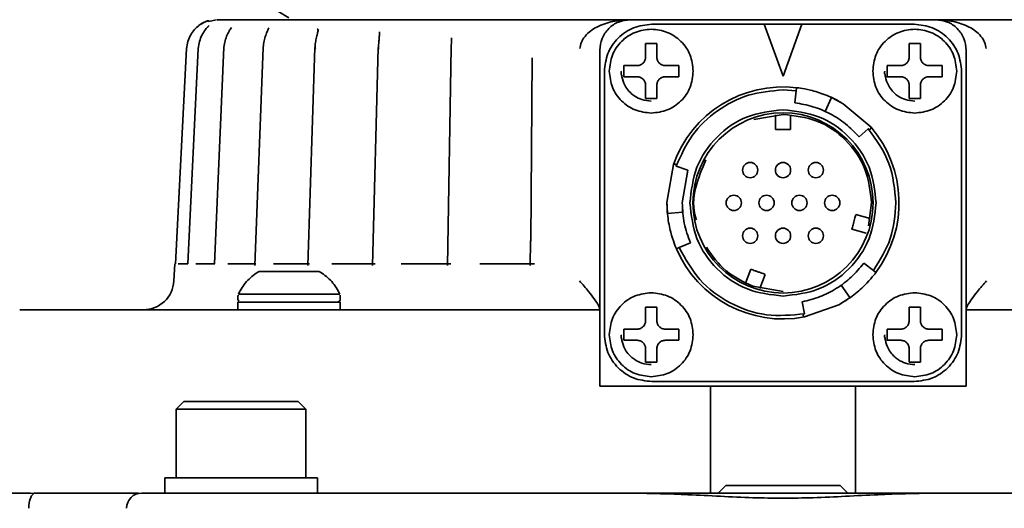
# Model space of a CAD drawing. Header units: millimetres. Extents: x 7702 to 16913, y -3294 to 4428.
# Tile 16 of 88: x 10606 to 10671, y 32 to 64. Entities that reach past the tile are written whole.
import ezdxf

# ---------------------------------------------------------------- set-up
doc = ezdxf.new("R2010")
doc.units = ezdxf.units.MM
doc.header["$LTSCALE"] = 6
doc.header["$PDSIZE"] = -1
doc.layers.add('标注层', color=150, linetype='Continuous')
doc.layers.add('粗实线层', color=7, linetype='Continuous', lineweight=35)
doc.dimstyles.new('ISO-25', dxfattribs={"dimtxt": 40, "dimasz": 30, "dimexe": 10, "dimexo": 0.625, "dimtad": 1, "dimtoh": 1, "dimdec": 1, "dimtxsty": 'Standard', "dimcen": 2.5, "dimclrd": 1, "dimclre": 1, "dimclrt": 4, "dimadec": 0, "dimazin": 0, "dimtfac": 1, "dimtdec": 1, "dimtmove": 0, "dimatfit": 3, "dimfxl": 1, "dimarcsym": 0})

# ---------------------------------------------------------------- blocks, each defined once
blk = doc.blocks.new('*D31')
at = {"layer": 'Defpoints', "color": 0, "transparency": 16777216}
for p in [(12209.093, 290.793), (10506.457, -126.388)]:
    blk.add_point(p, dxfattribs=at)
at = {"layer": '标注层', "color": 1, "lineweight": -2, "transparency": 16777216}
blk.add_line((11413.816, 95.934), (12179.955, 283.653), dxfattribs=at)
at = {"layer": '标注层', "color": 1, "transparency": 16777216}
blk.add_solid([(12178.765, 288.509), (12181.144, 278.797), (12209.093, 290.793)], dxfattribs=at)
at = {"layer": '标注层', "color": 4, "transparency": 16777216, "insert": (11404.755, 135.54), "char_height": 40, "attachment_point": 1, "rotation": 13.76741}
blk.add_mtext('R1753', dxfattribs=at)
blk = doc.blocks.new('*D32')
at = {"layer": 'Defpoints', "color": 0, "transparency": 16777216}
for p in [(10812.697, 140.169), (10506.457, -126.388)]:
    blk.add_point(p, dxfattribs=at)
at = {"layer": '标注层', "color": 1, "lineweight": -2, "transparency": 16777216}
for p, q in [((10938.408, 249.59), (10835.326, 159.865)), ((11048.754, 249.59), (10938.408, 249.59)), ((10506.457, -126.388), (10812.697, 140.169))]:
    blk.add_line(p, q, dxfattribs=at)
at = {"layer": '标注层', "color": 1, "transparency": 16777216}
blk.add_solid([(10832.043, 163.637), (10838.609, 156.094), (10812.697, 140.169)], dxfattribs=at)
at = {"layer": '标注层', "color": 4, "transparency": 16777216, "insert": (10939.033, 290.215), "char_height": 40, "attachment_point": 1}
blk.add_mtext('R406', dxfattribs=at)
blk = doc.blocks.new('*D33')
at = {"layer": 'Defpoints', "color": 0, "transparency": 16777216}
for p in [(10769.825, 274.044), (8780.089, 178.017), (10106.625, -55.887), (8477.051, -126.388), (12376.051, -126.388)]:
    blk.add_point(p, dxfattribs=at)
at = {"layer": '标注层', "color": 1, "lineweight": -2, "transparency": 16777216}
blk.add_arc((10506.457, -126.388), 479.28, 3.58695, 166.41305, dxfattribs=at)
at = {"layer": '标注层', "color": 1, "transparency": 16777216}
for points in [[(10045.484, -14.817), (10035.695, -12.773), (10034.458, -43.162)], [(10989.795, -96.246), (10979.8, -96.559), (10985.737, -126.388)]]:
    blk.add_solid(points, dxfattribs=at)
at = {"layer": '标注层', "color": 4, "transparency": 16777216, "insert": (10453.552, 393.235), "char_height": 40, "attachment_point": 1, "rotation": 0.31398}
blk.add_mtext('{\\C3;170°}', dxfattribs=at)

msp = doc.modelspace()

# ---------------------------------------------------------------- linework, layer by layer
at = {"color": 7, "linetype": 'Continuous', "lineweight": 35}
for p, q in [((10619.35, 64.112), (10618.833, 64.003)), ((10666.457, 64.112), (10646.457, 64.112)), ((10618.796, 63.65), (10618.766, 63.631)), ((10622.77, 63.569), (10622.762, 63.544)), ((10647.857, 63.812), (10655.219, 63.812)), ((10656.457, 60.412), (10655.219, 63.812)), ((10655.219, 63.812), (10657.694, 63.812)), ((10657.694, 63.812), (10656.457, 60.412)), ((10657.694, 63.812), (10665.057, 63.812)), ((10617.394, 62.216), (10616.665, 48.112)), ((10618.155, 62.216), (10617.47, 48.112)), ((10619.832, 62.293), (10619.209, 48.112)), ((10622.402, 62.291), (10621.849, 48.021)), ((10625.8, 62.289), (10625.334, 48.02)), ((10629.943, 62.287), (10629.577, 48.018)), ((10634.73, 62.285), (10634.471, 48.016)), ((10644.457, 40.112), (10644.457, 62.112)), ((10648.193, 62.542), (10647.46, 62.542)), ((10647.46, 62.542), (10647.46, 61.658)), ((10648.193, 61.658), (10648.193, 62.542)), ((10665.453, 62.542), (10664.72, 62.542)), ((10664.72, 62.542), (10664.72, 61.658)), ((10665.453, 61.658), (10665.453, 62.542)), ((10668.457, 62.112), (10668.457, 40.112)), ((10640.02, 61.612), (10639.935, 49.618)), ((10644.757, 43.512), (10644.757, 60.712)), ((10646.027, 61.108), (10646.027, 60.742)), ((10646.91, 61.108), (10646.027, 61.108)), ((10646.027, 60.742), (10646.027, 60.375)), ((10649.627, 61.108), (10648.743, 61.108)), ((10649.627, 60.742), (10649.627, 61.108)), ((10649.627, 60.375), (10649.627, 60.742)), ((10663.287, 61.108), (10663.287, 60.742)), ((10664.17, 61.108), (10663.287, 61.108)), ((10663.287, 60.742), (10663.287, 60.375)), ((10666.887, 61.108), (10666.003, 61.108)), ((10666.887, 60.742), (10666.887, 61.108)), ((10666.887, 60.375), (10666.887, 60.742)), ((10668.157, 60.712), (10668.157, 43.512)), ((10646.027, 60.375), (10646.91, 60.375)), ((10648.743, 60.375), (10649.627, 60.375)), ((10663.287, 60.375), (10664.17, 60.375)), ((10666.003, 60.375), (10666.887, 60.375)), ((10647.46, 59.825), (10647.46, 58.942)), ((10648.193, 58.942), (10648.193, 59.825)), ((10656.457, 59.512), (10657.326, 59.461)), ((10657.232, 58.666), (10657.326, 59.461)), ((10657.326, 59.461), (10657.35, 59.659)), ((10664.72, 59.825), (10664.72, 58.942)), ((10665.453, 58.942), (10665.453, 59.825)), ((10647.46, 58.942), (10648.193, 58.942)), ((10659.637, 59.015), (10659.218, 58.106)), ((10659.688, 58.991), (10660.401, 58.608)), ((10664.72, 58.942), (10665.453, 58.942)), ((10660.401, 58.608), (10662.222, 57.064)), ((10656.457, 57.912), (10654.553, 57.576)), ((10655.957, 57.89), (10655.957, 56.912)), ((10656.957, 56.912), (10656.957, 57.89)), ((10661.439, 56.441), (10662.042, 56.966)), ((10662.222, 57.064), (10662.22, 57.021)), ((10648.859, 52.28), (10649.286, 54.629)), ((10649.286, 54.629), (10649.324, 54.648)), ((10649.46, 54.522), (10650.217, 54.262)), ((10650.217, 54.262), (10649.857, 52.112)), ((10648.859, 52.28), (10648.857, 52.112)), ((10648.857, 52.112), (10648.884, 51.47)), ((10662.257, 52.112), (10662.059, 50.611)), ((10648.889, 51.414), (10649.884, 51.506)), ((10661.223, 51.352), (10662.168, 51.099)), ((10660.964, 50.387), (10661.909, 50.133)), ((10639.913, 49.627), (10639.896, 48.015)), ((10649.658, 49.191), (10649.474, 49.112)), ((10650.393, 49.507), (10649.658, 49.191)), ((10616.614, 48.114), (10616.556, 47.007)), ((10616.665, 48.112), (10616.665, 48.112)), ((10617.47, 48.112), (10616.84, 48.112)), ((10619.235, 48.112), (10617.99, 48.112)), ((10621.916, 48.112), (10620.087, 48.112)), ((10625.448, 48.112), (10623.08, 48.112)), ((10629.744, 48.112), (10626.895, 48.112)), ((10634.697, 48.112), (10631.438, 48.112)), ((10640.186, 48.112), (10636.597, 48.112)), ((10654.345, 47.772), (10654.01, 46.853)), ((10661.745, 48.163), (10662.386, 47.684)), ((10622.108, 47.604), (10622.057, 47.582)), ((10626.156, 47.582), (10626.105, 47.604)), ((10655.285, 47.43), (10654.95, 46.511)), ((10662.386, 47.684), (10662.546, 47.564)), ((10654.473, 46.662), (10656.457, 46.312)), ((10660.845, 45.907), (10660.267, 46.723)), ((10620.757, 46.016), (10620.757, 45.812)), ((10620.784, 46.141), (10624.107, 46.141)), ((10624.107, 46.141), (10627.429, 46.141)), ((10627.457, 45.812), (10627.457, 46.016)), ((10660.799, 45.874), (10660.11, 45.447)), ((10620.757, 45.612), (10620.757, 45.112)), ((10627.457, 45.112), (10627.457, 45.612)), ((10648.193, 45.282), (10647.46, 45.282)), ((10647.46, 45.282), (10647.46, 44.398)), ((10648.193, 44.398), (10648.193, 45.282)), ((10657.867, 44.847), (10657.715, 45.633)), ((10660.11, 45.447), (10657.862, 44.643)), ((10665.453, 45.282), (10664.72, 45.282)), ((10664.72, 45.282), (10664.72, 44.398)), ((10665.453, 44.398), (10665.453, 45.282)), ((10657.862, 44.643), (10657.826, 44.666)), ((10646.027, 43.848), (10646.027, 43.482)), ((10646.91, 43.848), (10646.027, 43.848)), ((10646.027, 43.482), (10646.027, 43.115)), ((10649.627, 43.848), (10648.743, 43.848)), ((10649.627, 43.482), (10649.627, 43.848)), ((10649.627, 43.115), (10649.627, 43.482)), ((10663.287, 43.848), (10663.287, 43.482)), ((10664.17, 43.848), (10663.287, 43.848)), ((10663.287, 43.482), (10663.287, 43.115)), ((10666.887, 43.848), (10666.003, 43.848)), ((10666.887, 43.482), (10666.887, 43.848)), ((10666.887, 43.115), (10666.887, 43.482)), ((10646.027, 43.115), (10646.91, 43.115)), ((10648.743, 43.115), (10649.627, 43.115)), ((10663.287, 43.115), (10664.17, 43.115)), ((10666.003, 43.115), (10666.887, 43.115)), ((10647.46, 42.565), (10647.46, 41.682)), ((10648.193, 41.682), (10648.193, 42.565)), ((10664.72, 42.565), (10664.72, 41.682)), ((10665.453, 41.682), (10665.453, 42.565)), ((10647.46, 41.682), (10648.193, 41.682)), ((10664.72, 41.682), (10665.453, 41.682)), ((10668.457, 40.112), (10644.457, 40.112)), ((10665.057, 40.412), (10647.857, 40.412)), ((10651.702, 33.112), (10651.702, 40.112)), ((10661.211, 40.112), (10661.211, 33.112)), ((10617.21, 39.115), (10616.707, 38.612)), ((10625.207, 38.612), (10624.703, 39.115)), ((10616.707, 38.612), (10616.707, 34.11)), ((10620.957, 38.612), (10616.707, 38.612)), ((10625.207, 38.612), (10620.957, 38.612)), ((10625.207, 34.11), (10625.207, 38.612)), ((10615.957, 34.112), (10615.957, 33.112)), ((10625.957, 33.112), (10625.957, 34.112)), ((10652.71, 33.615), (10652.205, 33.11)), ((10660.708, 33.11), (10660.203, 33.615)), ((10607.176, 33.112), (10596.457, 33.112)), ((10607.394, 33.083), (10607.176, 33.112)), ((10646.63, 33.112), (10618.457, 33.112)), ((10694.457, 33.112), (10666.283, 33.112))]:
    msp.add_line(p, q, dxfattribs=at)
msp.add_circle((10656.457, 52.112), 5.9, dxfattribs=at)
for centre, radius, start, end in [((10506.457, -126.388), 224, 58.3205, 138.53974), ((10656.457, 52.112), 7.6, 83.24956, 160.65806), ((10656.457, 52.112), 7.6, 323.24956, 40.65806), ((10654.307, 54.262), 0.5, 90, 270), ((10654.307, 54.262), 0.5, 270, 90), ((10656.457, 54.262), 0.5, 90, 270), ((10656.457, 54.262), 0.5, 270, 90), ((10658.607, 54.262), 0.5, 90, 270), ((10658.607, 54.262), 0.5, 270, 90), ((10653.232, 52.112), 0.5, 90, 270), ((10653.232, 52.112), 0.5, 270, 90), ((10655.382, 52.112), 0.5, 90, 270), ((10655.382, 52.112), 0.5, 270, 90), ((10657.532, 52.112), 0.5, 90, 270), ((10657.532, 52.112), 0.5, 270, 90), ((10659.682, 52.112), 0.5, 90, 270), ((10659.682, 52.112), 0.5, 270, 90), ((10654.307, 49.962), 0.5, 90, 270), ((10654.307, 49.962), 0.5, 270, 90), ((10656.457, 49.962), 0.5, 90, 270), ((10656.457, 49.962), 0.5, 270, 90), ((10658.607, 49.962), 0.5, 90, 270), ((10658.607, 49.962), 0.5, 270, 90), ((10656.457, 52.112), 7.6, 203.24956, 280.65806), ((10622.162, 47.412), 0.2, 90, 105.84084), ((10626.051, 47.412), 0.2, 74.15916, 90), ((10614.559, 47.112), 2, 270, 357), ((10621.057, 46.016), 0.3, 167.6989, 180), ((10620.957, 45.812), 0.2, 180, 225), ((10627.257, 45.812), 0.2, 315, 0), ((10627.157, 46.016), 0.3, 360, 12.3011), ((10614.457, 32.112), 1, 90, 180)]:
    msp.add_arc(centre, radius, start, end, dxfattribs=at)
for points, knots in [([(10618.19, 63.725), (10618.321, 63.811), (10618.571, 63.976), (10618.783, 64.035), (10618.835, 64.043), (10618.811, 64.04), (10618.737, 64.022), (10618.657, 63.992), (10618.63, 63.982), (10618.523, 63.937), (10618.348, 63.871), (10618.178, 63.7), (10618.139, 63.661)], [0, 0, 0, 0, 0.192872, 0.370787, 0.481295, 0.552686, 0.686466, 0.724502, 0.735875, 0.742053, 0.940912, 1, 1, 1, 1]), ([(10646.457, 64.112), (10645.426, 64.112), (10643.308, 64.112), (10640.174, 64.112), (10636.96, 64.112), (10633.738, 64.112), (10630.584, 64.112), (10627.596, 64.112), (10624.886, 64.112), (10622.578, 64.112), (10620.947, 64.112), (10619.935, 64.112), (10619.414, 64.112), (10619.398, 64.112), (10619.392, 64.112)], [0, 0, 0, 0, 0.067144, 0.138036, 0.212606, 0.294963, 0.381322, 0.471544, 0.569206, 0.670204, 0.774318, 0.856049, 0.93779, 1, 1, 1, 1]), ([(10646.457, 64.112), (10646.07, 64.09), (10645.32, 64.049), (10644.283, 63.699), (10643.579, 63.19), (10643.226, 62.654), (10643.169, 62.359), (10643.142, 62.216)], [0, 0, 0, 0, 0.284264, 0.552271, 0.791206, 0.898536, 1, 1, 1, 1]), ([(10669.771, 62.216), (10669.744, 62.359), (10669.688, 62.654), (10669.334, 63.19), (10668.63, 63.699), (10667.594, 64.049), (10666.843, 64.09), (10666.457, 64.112)], [0, 0, 0, 0, 0.101465, 0.208794, 0.447734, 0.715739, 1, 1, 1, 1]), ([(10693.522, 64.112), (10693.515, 64.112), (10693.499, 64.112), (10692.978, 64.112), (10691.967, 64.112), (10690.335, 64.112), (10688.028, 64.112), (10685.317, 64.112), (10682.329, 64.112), (10679.176, 64.112), (10675.953, 64.112), (10672.74, 64.112), (10669.606, 64.112), (10667.487, 64.112), (10666.457, 64.112)], [0, 0, 0, 0, 0.06221, 0.14394, 0.225682, 0.329787, 0.430785, 0.528456, 0.618669, 0.705027, 0.787394, 0.861954, 0.932851, 1, 1, 1, 1]), ([(10617.394, 62.216), (10617.415, 62.377), (10617.456, 62.693), (10617.653, 63.115), (10617.901, 63.475), (10618.095, 63.642), (10618.19, 63.725)], [0, 0, 0, 0, 0.261402, 0.515014, 0.760442, 1, 1, 1, 1]), ([(10618.155, 62.216), (10618.175, 62.377), (10618.213, 62.693), (10618.393, 63.115), (10618.616, 63.475), (10618.782, 63.642), (10618.865, 63.725)], [0, 0, 0, 0, 0.261402, 0.515014, 0.760442, 1, 1, 1, 1]), ([(10620.326, 63.597), (10620.273, 63.52), (10620.164, 63.362), (10620.004, 63.028), (10619.871, 62.637), (10619.843, 62.346), (10619.829, 62.198)], [0, 0, 0, 0, 0.230968, 0.475179, 0.732052, 1, 1, 1, 1]), ([(10622.762, 63.545), (10622.728, 63.472), (10622.659, 63.322), (10622.538, 63.002), (10622.434, 62.624), (10622.41, 62.341), (10622.398, 62.196)], [0, 0, 0, 0, 0.227616, 0.470623, 0.728732, 1, 1, 1, 1]), ([(10626.022, 63.476), (10626.007, 63.41), (10625.976, 63.272), (10625.898, 62.969), (10625.823, 62.608), (10625.806, 62.335), (10625.797, 62.194)], [0, 0, 0, 0, 0.223084, 0.464331, 0.724036, 1, 1, 1, 1]), ([(10625.948, 63.515), (10625.968, 63.494), (10626.006, 63.452), (10625.999, 63.365), (10625.997, 63.322)], [0, 0, 0, 0, 0.512775, 1, 1, 1, 1]), ([(10630.021, 63.322), (10630.023, 63.263), (10630.029, 63.14), (10630.001, 62.872), (10629.971, 62.551), (10629.964, 62.314), (10629.96, 62.191)], [0, 0, 0, 0, 0.220393, 0.458359, 0.717618, 1, 1, 1, 1]), ([(10634.738, 62.925), (10634.738, 62.909), (10634.741, 62.799), (10634.729, 62.548), (10634.726, 62.313), (10634.724, 62.191)], [0, 0, 0, 0, 0.077766, 0.519197, 1, 1, 1, 1]), ([(10619.859, 62.216), (10619.845, 62.215), (10619.822, 62.213), (10619.831, 62.21), (10619.834, 62.208)], [0, 0, 0, 0, 0.606887, 1, 1, 1, 1]), ([(10625.801, 62.204), (10625.8, 62.202), (10625.797, 62.198), (10625.83, 62.193), (10625.848, 62.191)], [0, 0, 0, 0, 0.450254, 1, 1, 1, 1]), ([(10647.46, 61.658), (10647.458, 61.621), (10647.453, 61.547), (10647.409, 61.41), (10647.309, 61.26), (10647.159, 61.16), (10647.021, 61.115), (10646.947, 61.111), (10646.91, 61.108)], [0, 0, 0, 0, 0.130577, 0.257475, 0.49962, 0.742106, 0.869205, 1, 1, 1, 1]), ([(10648.743, 61.108), (10648.706, 61.111), (10648.632, 61.115), (10648.495, 61.159), (10648.345, 61.26), (10648.244, 61.41), (10648.2, 61.547), (10648.196, 61.621), (10648.193, 61.658)], [0, 0, 0, 0, 0.130577, 0.257475, 0.49962, 0.742106, 0.869205, 1, 1, 1, 1]), ([(10664.72, 61.658), (10664.718, 61.621), (10664.713, 61.547), (10664.669, 61.41), (10664.569, 61.26), (10664.419, 61.16), (10664.281, 61.115), (10664.207, 61.111), (10664.17, 61.108)], [0, 0, 0, 0, 0.130577, 0.257475, 0.49962, 0.742106, 0.869205, 1, 1, 1, 1]), ([(10666.003, 61.108), (10665.966, 61.111), (10665.892, 61.115), (10665.755, 61.159), (10665.605, 61.26), (10665.504, 61.41), (10665.46, 61.547), (10665.456, 61.621), (10665.453, 61.658)], [0, 0, 0, 0, 0.130577, 0.257475, 0.49962, 0.742106, 0.869205, 1, 1, 1, 1]), ([(10645.867, 60.742), (10645.861, 60.724), (10645.848, 60.685), (10645.846, 60.598), (10645.894, 60.451), (10645.951, 60.128), (10646.123, 59.726), (10646.358, 59.435), (10646.555, 59.245), (10646.797, 59.058), (10647.236, 58.836), (10647.619, 58.801), (10647.827, 58.782)], [0, 0, 0, 0, 0.018209, 0.040462, 0.083194, 0.167336, 0.360984, 0.500491, 0.530146, 0.62766, 0.798497, 1, 1, 1, 1]), ([(10663.127, 60.742), (10663.121, 60.724), (10663.108, 60.685), (10663.106, 60.598), (10663.154, 60.451), (10663.211, 60.128), (10663.383, 59.726), (10663.618, 59.435), (10663.815, 59.245), (10664.057, 59.058), (10664.496, 58.836), (10664.879, 58.801), (10665.087, 58.782)], [0, 0, 0, 0, 0.018209, 0.040462, 0.083194, 0.167336, 0.360984, 0.500491, 0.530146, 0.62766, 0.798497, 1, 1, 1, 1]), ([(10646.91, 60.375), (10646.947, 60.373), (10647.021, 60.369), (10647.159, 60.324), (10647.309, 60.224), (10647.409, 60.074), (10647.453, 59.936), (10647.458, 59.863), (10647.46, 59.825)], [0, 0, 0, 0, 0.130643, 0.257605, 0.499866, 0.74222, 0.869259, 1, 1, 1, 1]), ([(10648.193, 59.825), (10648.196, 59.863), (10648.2, 59.936), (10648.244, 60.074), (10648.344, 60.224), (10648.495, 60.324), (10648.632, 60.369), (10648.706, 60.373), (10648.743, 60.375)], [0, 0, 0, 0, 0.130641, 0.257602, 0.499866, 0.742216, 0.869256, 1, 1, 1, 1]), ([(10664.17, 60.375), (10664.207, 60.373), (10664.281, 60.369), (10664.419, 60.324), (10664.569, 60.224), (10664.669, 60.074), (10664.713, 59.936), (10664.718, 59.863), (10664.72, 59.825)], [0, 0, 0, 0, 0.130643, 0.257605, 0.499866, 0.74222, 0.869259, 1, 1, 1, 1]), ([(10665.453, 59.825), (10665.456, 59.863), (10665.46, 59.936), (10665.504, 60.074), (10665.604, 60.224), (10665.755, 60.324), (10665.892, 60.369), (10665.966, 60.373), (10666.003, 60.375)], [0, 0, 0, 0, 0.130641, 0.257602, 0.499866, 0.742216, 0.869256, 1, 1, 1, 1]), ([(10657.35, 59.659), (10657.362, 59.658), (10657.387, 59.655), (10657.644, 59.621), (10658.22, 59.522), (10659.035, 59.277), (10659.735, 58.979), (10660.083, 58.788), (10660.257, 58.694)], [0, 0, 0, 0, 0.124424, 0.250518, 0.500001, 0.749465, 0.875254, 1, 1, 1, 1]), ([(10659.638, 59.014), (10659.637, 59.014), (10659.632, 59.017), (10659.637, 59.014), (10659.653, 59.007), (10659.676, 58.996), (10659.688, 58.991)], [0, 0, 0, 0, 0.0570791, 0.3693028, 0.6871958, 1, 1, 1, 1]), ([(10659.373, 58.032), (10659.358, 58.04), (10659.326, 58.055), (10659.284, 58.076), (10659.249, 58.092), (10659.226, 58.103), (10659.215, 58.108), (10659.217, 58.107), (10659.232, 58.1), (10659.252, 58.09), (10659.262, 58.086)], [0, 0, 0, 0, 0.115984, 0.233901, 0.355426, 0.48218, 0.613476, 0.74349, 0.873725, 1, 1, 1, 1]), ([(10662.22, 57.021), (10662.218, 57.01), (10662.215, 56.987), (10662.198, 56.962), (10662.176, 56.943), (10662.15, 56.931), (10662.12, 56.927), (10662.091, 56.933), (10662.063, 56.945), (10662.049, 56.959), (10662.043, 56.965)], [0, 0, 0, 0, 0.139056, 0.285927, 0.419864, 0.549464, 0.681802, 0.805831, 0.907248, 1, 1, 1, 1]), ([(10662.043, 56.965), (10662.564, 56.238), (10663.608, 54.785), (10663.774, 53.003), (10663.857, 52.112)], [0, 0, 0, 0, 0.5, 1, 1, 1, 1]), ([(10651.404, 54.931), (10651.152, 54.343), (10650.637, 53.14), (10650.522, 51.7), (10650.769, 51.037), (10650.782, 51.003)], [0, 0, 0, 0, 0.475955, 0.973229, 1, 1, 1, 1]), ([(10649.324, 54.648), (10649.334, 54.653), (10649.355, 54.661), (10649.386, 54.659), (10649.413, 54.649), (10649.436, 54.633), (10649.455, 54.609), (10649.464, 54.58), (10649.467, 54.55), (10649.463, 54.531), (10649.46, 54.522)], [0, 0, 0, 0, 0.139103, 0.28603, 0.419952, 0.549582, 0.681914, 0.805985, 0.907277, 1, 1, 1, 1]), ([(10649.474, 49.112), (10649.469, 49.123), (10649.459, 49.146), (10649.36, 49.386), (10649.158, 49.934), (10648.962, 50.762), (10648.87, 51.517), (10648.861, 51.914), (10648.857, 52.112)], [0, 0, 0, 0, 0.124424, 0.250518, 0.500001, 0.749465, 0.875254, 1, 1, 1, 1]), ([(10649.871, 51.678), (10649.872, 51.66), (10649.875, 51.625), (10649.878, 51.579), (10649.881, 51.54), (10649.884, 51.515), (10649.885, 51.502), (10649.885, 51.505), (10649.883, 51.521), (10649.881, 51.544), (10649.88, 51.555)], [0, 0, 0, 0, 0.1159837, 0.2339011, 0.3554259, 0.4821803, 0.6134756, 0.7434899, 0.8737254, 1, 1, 1, 1]), ([(10663.857, 52.112), (10663.791, 51.314), (10663.658, 49.72), (10662.81, 48.363), (10662.386, 47.684)], [0, 0, 0, 0, 0.5, 1, 1, 1, 1]), ([(10648.889, 51.416), (10648.889, 51.415), (10648.889, 51.409), (10648.889, 51.415), (10648.887, 51.432), (10648.885, 51.458), (10648.884, 51.47)], [0, 0, 0, 0, 0.057079, 0.369303, 0.687196, 1, 1, 1, 1]), ([(10651.438, 49.207), (10651.831, 48.65), (10652.618, 47.534), (10653.854, 46.953), (10654.473, 46.662)], [0, 0, 0, 0, 0.499189, 1, 1, 1, 1]), ([(10622.057, 47.582), (10621.792, 47.389), (10621.26, 47.003), (10620.943, 46.428), (10620.784, 46.141)], [0, 0, 0, 0, 0.5, 1, 1, 1, 1]), ([(10627.429, 46.141), (10627.27, 46.428), (10626.953, 47.003), (10626.421, 47.389), (10626.156, 47.582)], [0, 0, 0, 0, 0.5, 1, 1, 1, 1]), ([(10662.546, 47.564), (10662.539, 47.555), (10662.524, 47.535), (10662.366, 47.329), (10661.992, 46.879), (10661.373, 46.296), (10660.765, 45.839), (10660.426, 45.633), (10660.257, 45.53)], [0, 0, 0, 0, 0.124424, 0.250518, 0.500001, 0.749465, 0.875254, 1, 1, 1, 1]), ([(10644.457, 45.181), (10644.436, 45.249), (10644.389, 45.401), (10644.111, 45.811), (10643.697, 46.356), (10643.331, 46.771), (10643.124, 47.007)], [0, 0, 0, 0, 0.198682, 0.445182, 0.684691, 1, 1, 1, 1]), ([(10660.126, 46.626), (10660.14, 46.635), (10660.169, 46.655), (10660.208, 46.681), (10660.239, 46.703), (10660.26, 46.718), (10660.27, 46.725), (10660.268, 46.724), (10660.255, 46.714), (10660.236, 46.701), (10660.227, 46.695)], [0, 0, 0, 0, 0.115984, 0.233901, 0.355426, 0.48218, 0.613476, 0.74349, 0.873725, 1, 1, 1, 1]), ([(10669.789, 47.007), (10669.582, 46.771), (10669.217, 46.356), (10668.803, 45.811), (10668.525, 45.401), (10668.478, 45.249), (10668.457, 45.181)], [0, 0, 0, 0, 0.315225, 0.554931, 0.801303, 1, 1, 1, 1]), ([(10660.844, 45.906), (10660.844, 45.906), (10660.849, 45.91), (10660.844, 45.906), (10660.83, 45.896), (10660.809, 45.882), (10660.799, 45.874)], [0, 0, 0, 0, 0.0570791, 0.3693028, 0.6871958, 1, 1, 1, 1]), ([(10627.257, 45.612), (10627.286, 45.615), (10627.339, 45.621), (10627.38, 45.655), (10627.398, 45.67)], [0, 0, 0, 0, 0.560003, 1, 1, 1, 1]), ([(10644.457, 45.112), (10642.519, 45.112), (10638.644, 45.112), (10633.137, 45.112), (10627.958, 45.112), (10623.198, 45.112), (10618.921, 45.112), (10615.192, 45.112), (10612.065, 45.112), (10609.581, 45.112), (10607.795, 45.112), (10606.666, 45.112), (10606.527, 45.112), (10606.458, 45.112)], [0, 0, 0, 0, 0.090935, 0.18187, 0.272806, 0.363741, 0.454676, 0.545611, 0.636546, 0.727482, 0.818417, 0.909352, 1, 1, 1, 1]), ([(10657.826, 44.666), (10657.818, 44.673), (10657.8, 44.687), (10657.786, 44.715), (10657.781, 44.743), (10657.784, 44.772), (10657.795, 44.799), (10657.815, 44.822), (10657.839, 44.84), (10657.858, 44.845), (10657.867, 44.847)], [0, 0, 0, 0, 0.139103, 0.28603, 0.419952, 0.549582, 0.681914, 0.805985, 0.907277, 1, 1, 1, 1]), ([(10706.456, 45.112), (10706.386, 45.112), (10706.247, 45.112), (10705.118, 45.112), (10703.332, 45.112), (10700.848, 45.112), (10697.721, 45.112), (10693.992, 45.112), (10689.715, 45.112), (10684.955, 45.112), (10679.776, 45.112), (10674.27, 45.112), (10670.394, 45.112), (10668.457, 45.112)], [0, 0, 0, 0, 0.090648, 0.181583, 0.272518, 0.363454, 0.454389, 0.545324, 0.636259, 0.727194, 0.81813, 0.909065, 1, 1, 1, 1]), ([(10647.46, 44.398), (10647.458, 44.361), (10647.453, 44.287), (10647.409, 44.15), (10647.309, 44), (10647.159, 43.9), (10647.021, 43.855), (10646.947, 43.851), (10646.91, 43.848)], [0, 0, 0, 0, 0.130577, 0.257475, 0.49962, 0.742106, 0.869205, 1, 1, 1, 1]), ([(10648.743, 43.848), (10648.706, 43.851), (10648.632, 43.855), (10648.495, 43.899), (10648.345, 44), (10648.244, 44.15), (10648.2, 44.287), (10648.196, 44.361), (10648.193, 44.398)], [0, 0, 0, 0, 0.1305766, 0.2574752, 0.4996199, 0.7421061, 0.8692046, 1, 1, 1, 1]), ([(10664.72, 44.398), (10664.718, 44.361), (10664.713, 44.287), (10664.669, 44.15), (10664.569, 44), (10664.419, 43.9), (10664.281, 43.855), (10664.207, 43.851), (10664.17, 43.848)], [0, 0, 0, 0, 0.130577, 0.257475, 0.49962, 0.742106, 0.869205, 1, 1, 1, 1]), ([(10666.003, 43.848), (10665.966, 43.851), (10665.892, 43.855), (10665.755, 43.899), (10665.605, 44), (10665.504, 44.15), (10665.46, 44.287), (10665.456, 44.361), (10665.453, 44.398)], [0, 0, 0, 0, 0.130577, 0.257475, 0.49962, 0.742106, 0.869205, 1, 1, 1, 1]), ([(10645.867, 43.482), (10645.861, 43.464), (10645.848, 43.425), (10645.846, 43.338), (10645.894, 43.191), (10645.951, 42.868), (10646.123, 42.466), (10646.358, 42.175), (10646.555, 41.985), (10646.797, 41.798), (10647.236, 41.576), (10647.619, 41.541), (10647.827, 41.522)], [0, 0, 0, 0, 0.018209, 0.040462, 0.083194, 0.167336, 0.360984, 0.500491, 0.530146, 0.62766, 0.798497, 1, 1, 1, 1]), ([(10663.127, 43.482), (10663.121, 43.464), (10663.108, 43.425), (10663.106, 43.338), (10663.154, 43.191), (10663.211, 42.868), (10663.383, 42.466), (10663.618, 42.175), (10663.815, 41.985), (10664.057, 41.798), (10664.496, 41.576), (10664.879, 41.541), (10665.087, 41.522)], [0, 0, 0, 0, 0.018209, 0.040462, 0.083194, 0.167336, 0.360984, 0.500491, 0.530146, 0.62766, 0.798497, 1, 1, 1, 1]), ([(10646.91, 43.115), (10646.947, 43.113), (10647.021, 43.109), (10647.159, 43.064), (10647.309, 42.964), (10647.409, 42.814), (10647.453, 42.676), (10647.458, 42.603), (10647.46, 42.565)], [0, 0, 0, 0, 0.1306434, 0.2576053, 0.4998658, 0.74222, 0.8692592, 1, 1, 1, 1]), ([(10648.193, 42.565), (10648.196, 42.603), (10648.2, 42.676), (10648.244, 42.814), (10648.344, 42.964), (10648.495, 43.064), (10648.632, 43.109), (10648.706, 43.113), (10648.743, 43.115)], [0, 0, 0, 0, 0.130641, 0.257602, 0.499866, 0.742216, 0.869256, 1, 1, 1, 1]), ([(10664.17, 43.115), (10664.207, 43.113), (10664.281, 43.109), (10664.419, 43.064), (10664.569, 42.964), (10664.669, 42.814), (10664.713, 42.676), (10664.718, 42.603), (10664.72, 42.565)], [0, 0, 0, 0, 0.130643, 0.257605, 0.499866, 0.74222, 0.869259, 1, 1, 1, 1]), ([(10665.453, 42.565), (10665.456, 42.603), (10665.46, 42.676), (10665.504, 42.814), (10665.604, 42.964), (10665.755, 43.064), (10665.892, 43.109), (10665.966, 43.113), (10666.003, 43.115)], [0, 0, 0, 0, 0.130641, 0.257602, 0.499866, 0.742216, 0.869256, 1, 1, 1, 1]), ([(10607.048, 32.112), (10607.052, 32.217), (10607.062, 32.434), (10607.131, 32.717), (10607.245, 32.96), (10607.34, 33.038), (10607.394, 33.083)], [0, 0, 0, 0, 0.228428, 0.469457, 0.700484, 1, 1, 1, 1]), ([(10614.213, 33.112), (10613.012, 33.112), (10610.612, 33.112), (10608.467, 33.112), (10607.394, 33.112)], [0, 0, 0, 0, 0.500116, 1, 1, 1, 1]), ([(10666.283, 33.112), (10665.084, 33.084), (10662.475, 33.023), (10658.539, 32.765), (10654.375, 32.765), (10650.439, 33.023), (10647.829, 33.084), (10646.63, 33.112)], [0, 0, 0, 0, 0.183904, 0.400282, 0.599699, 0.816095, 1, 1, 1, 1])]:
    msp.add_open_spline(points, degree=3, knots=knots, dxfattribs=at)
for points in [[(10646.457, 64.112), (10646.195, 64.082), (10645.67, 64.022), (10645.009, 63.559), (10644.547, 62.898), (10644.487, 62.374), (10644.457, 62.112)], [(10668.457, 62.112), (10668.427, 62.374), (10668.366, 62.898), (10667.904, 63.559), (10667.243, 64.022), (10666.719, 64.082), (10666.457, 64.112)], [(10644.757, 60.712), (10644.803, 61.118), (10644.896, 61.93), (10645.613, 62.955), (10646.638, 63.672), (10647.45, 63.765), (10647.857, 63.812)], [(10645.077, 60.742), (10645.118, 61.102), (10645.201, 61.823), (10645.837, 62.732), (10646.746, 63.368), (10647.466, 63.45), (10647.827, 63.492)], [(10647.827, 63.492), (10648.187, 63.45), (10648.908, 63.368), (10649.817, 62.732), (10650.453, 61.823), (10650.535, 61.102), (10650.577, 60.742)], [(10662.337, 60.742), (10662.378, 61.102), (10662.461, 61.823), (10663.097, 62.732), (10664.006, 63.368), (10664.726, 63.45), (10665.087, 63.492)], [(10665.057, 63.812), (10665.463, 63.765), (10666.275, 63.672), (10667.3, 62.955), (10668.017, 61.93), (10668.11, 61.118), (10668.157, 60.712)], [(10665.087, 63.492), (10665.447, 63.45), (10666.168, 63.368), (10667.077, 62.732), (10667.713, 61.823), (10667.795, 61.102), (10667.837, 60.742)], [(10647.827, 57.992), (10647.466, 58.033), (10646.746, 58.116), (10645.837, 58.752), (10645.201, 59.661), (10645.118, 60.381), (10645.077, 60.742)], [(10650.577, 60.742), (10650.535, 60.381), (10650.453, 59.661), (10649.817, 58.752), (10648.908, 58.116), (10648.187, 58.033), (10647.827, 57.992)], [(10665.087, 57.992), (10664.726, 58.033), (10664.006, 58.116), (10663.097, 58.752), (10662.461, 59.661), (10662.378, 60.381), (10662.337, 60.742)], [(10667.837, 60.742), (10667.795, 60.381), (10667.713, 59.661), (10667.077, 58.752), (10666.168, 58.116), (10665.447, 58.033), (10665.087, 57.992)], [(10649.46, 54.522), (10649.774, 55.223), (10650.402, 56.624), (10652.099, 58.223), (10654.163, 59.306), (10655.692, 59.443), (10656.457, 59.512)], [(10650.357, 52.112), (10650.448, 52.911), (10650.632, 54.51), (10652.042, 56.526), (10654.059, 57.937), (10655.657, 58.12), (10656.457, 58.212)], [(10656.457, 58.212), (10657.256, 58.12), (10658.855, 57.937), (10660.871, 56.526), (10662.282, 54.51), (10662.465, 52.911), (10662.557, 52.112)], [(10661.439, 56.441), (10661.156, 56.733), (10660.591, 57.318), (10659.558, 57.974), (10658.434, 58.459), (10657.633, 58.597), (10657.232, 58.666)], [(10656.457, 57.912), (10657.217, 57.825), (10658.737, 57.65), (10660.654, 56.309), (10661.995, 54.392), (10662.169, 52.872), (10662.257, 52.112)], [(10655.957, 56.912), (10655.964, 56.912), (10655.979, 56.912), (10656.095, 56.912), (10656.26, 56.912), (10656.391, 56.912), (10656.457, 56.912)], [(10656.457, 56.912), (10656.522, 56.912), (10656.653, 56.912), (10656.818, 56.912), (10656.934, 56.912), (10656.949, 56.912), (10656.957, 56.912)], [(10649.857, 52.112), (10649.88, 51.664), (10649.926, 50.768), (10650.237, 49.927), (10650.393, 49.507)], [(10656.457, 46.012), (10655.657, 46.103), (10654.059, 46.287), (10652.042, 47.698), (10650.632, 49.714), (10650.448, 51.312), (10650.357, 52.112)], [(10662.557, 52.112), (10662.465, 51.312), (10662.282, 49.714), (10660.871, 47.698), (10658.855, 46.287), (10657.256, 46.103), (10656.457, 46.012)], [(10660.964, 50.387), (10660.966, 50.394), (10660.97, 50.408), (10660.999, 50.52), (10661.042, 50.68), (10661.093, 50.869), (10661.144, 51.059), (10661.187, 51.219), (10661.217, 51.331), (10661.221, 51.345), (10661.223, 51.352)], [(10657.867, 44.847), (10657.029, 44.769), (10655.354, 44.612), (10652.937, 45.458), (10650.877, 46.98), (10650.064, 48.454), (10649.658, 49.191)], [(10655.285, 47.43), (10655.278, 47.433), (10655.264, 47.438), (10655.155, 47.478), (10655, 47.534), (10654.815, 47.601), (10654.63, 47.669), (10654.475, 47.725), (10654.366, 47.765), (10654.352, 47.77), (10654.345, 47.772)], [(10657.715, 45.633), (10658.109, 45.731), (10658.898, 45.928), (10659.983, 46.494), (10660.965, 47.226), (10661.485, 47.851), (10661.745, 48.163)], [(10622.162, 47.612), (10622.192, 47.612), (10622.25, 47.612), (10622.7, 47.612), (10623.342, 47.612), (10624.107, 47.612), (10624.871, 47.612), (10625.513, 47.612), (10625.963, 47.612), (10626.021, 47.612), (10626.051, 47.612)], [(10645.077, 43.482), (10645.118, 43.842), (10645.201, 44.563), (10645.837, 45.472), (10646.746, 46.108), (10647.466, 46.19), (10647.827, 46.232)], [(10647.827, 46.232), (10648.187, 46.19), (10648.908, 46.108), (10649.817, 45.472), (10650.453, 44.563), (10650.535, 43.842), (10650.577, 43.482)], [(10662.337, 43.482), (10662.378, 43.842), (10662.461, 44.563), (10663.097, 45.472), (10664.006, 46.108), (10664.726, 46.19), (10665.087, 46.232)], [(10665.087, 46.232), (10665.447, 46.19), (10666.168, 46.108), (10667.077, 45.472), (10667.713, 44.563), (10667.795, 43.842), (10667.837, 43.482)], [(10624.107, 45.612), (10623.668, 45.612), (10622.79, 45.612), (10621.682, 45.612), (10620.908, 45.612), (10620.807, 45.612), (10620.757, 45.612)], [(10627.457, 45.612), (10627.406, 45.612), (10627.305, 45.612), (10626.531, 45.612), (10625.423, 45.612), (10624.545, 45.612), (10624.107, 45.612)], [(10647.857, 40.412), (10647.45, 40.458), (10646.638, 40.552), (10645.613, 41.268), (10644.896, 42.293), (10644.803, 43.106), (10644.757, 43.512)], [(10647.827, 40.732), (10647.466, 40.773), (10646.746, 40.856), (10645.837, 41.492), (10645.201, 42.401), (10645.118, 43.121), (10645.077, 43.482)], [(10650.577, 43.482), (10650.535, 43.121), (10650.453, 42.401), (10649.817, 41.492), (10648.908, 40.856), (10648.187, 40.773), (10647.827, 40.732)], [(10665.087, 40.732), (10664.726, 40.773), (10664.006, 40.856), (10663.097, 41.492), (10662.461, 42.401), (10662.378, 43.121), (10662.337, 43.482)], [(10668.157, 43.512), (10668.11, 43.106), (10668.017, 42.293), (10667.3, 41.268), (10666.275, 40.552), (10665.463, 40.458), (10665.057, 40.412)], [(10667.837, 43.482), (10667.795, 43.121), (10667.713, 42.401), (10667.077, 41.492), (10666.168, 40.856), (10665.447, 40.773), (10665.087, 40.732)], [(10620.957, 39.112), (10620.465, 39.112), (10619.482, 39.112), (10618.243, 39.112), (10617.376, 39.112), (10617.263, 39.112), (10617.207, 39.112)], [(10624.707, 39.112), (10624.65, 39.112), (10624.538, 39.112), (10623.67, 39.112), (10622.431, 39.112), (10621.448, 39.112), (10620.957, 39.112)], [(10620.957, 34.112), (10620.301, 34.112), (10618.991, 34.112), (10617.338, 34.112), (10616.182, 34.112), (10616.032, 34.112), (10615.957, 34.112)], [(10625.957, 34.112), (10625.881, 34.112), (10625.731, 34.112), (10624.575, 34.112), (10622.922, 34.112), (10621.612, 34.112), (10620.957, 34.112)], [(10656.457, 33.612), (10655.965, 33.612), (10654.982, 33.612), (10653.743, 33.612), (10652.876, 33.612), (10652.763, 33.612), (10652.707, 33.612)], [(10660.207, 33.612), (10660.15, 33.612), (10660.038, 33.612), (10659.17, 33.612), (10657.931, 33.612), (10656.948, 33.612), (10656.457, 33.612)], [(10618.457, 33.112), (10617.933, 33.112), (10616.884, 33.112), (10615.562, 33.112), (10614.637, 33.112), (10614.517, 33.112), (10614.457, 33.112)], [(10666.283, 33.112), (10664.107, 33.112), (10659.755, 33.112), (10653.159, 33.112), (10648.806, 33.112), (10646.63, 33.112)]]:
    msp.add_open_spline(points, degree=3, dxfattribs=at)
at = {"layer": '粗实线层'}
msp.add_arc((10506.457, -126.388), 406, 190, 170, dxfattribs=at)
msp.add_arc((10506.457, -126.388), 406, 190, 170, dxfattribs=at)

# ---------------------------------------------------------------- dimensions: what is measured, and where the dimension line sits
at = {"layer": '标注层'}
dim = msp.add_angular_dim_2l(base=(10769.825, 274.044), line1=((12376.051, -126.388), (8477.051, -126.388)), line2=((10106.625, -55.887), (8780.089, 178.017)), text='{\\C3;<>}', dimstyle='ISO-25', dxfattribs=at)
dim.commit()
dim.dimension.update_dxf_attribs({"geometry": '*D33', "text_midpoint": (10503.83, 352.885), "dimtype": 162})
for mpoint, picture, middle in [((10812.697, 140.169), '*D32', (10993.894, 249.59)), ((12209.093, 290.793), '*D31', (11481.273, 112.462))]:
    dim = msp.add_radius_dim(center=(10506.457, -126.388), mpoint=mpoint, dimstyle='ISO-25', dxfattribs=at)
    dim.commit()
    dim.dimension.update_dxf_attribs({"geometry": picture, "text_midpoint": middle, "dimtype": 164})

doc.saveas('drawing.dxf')
